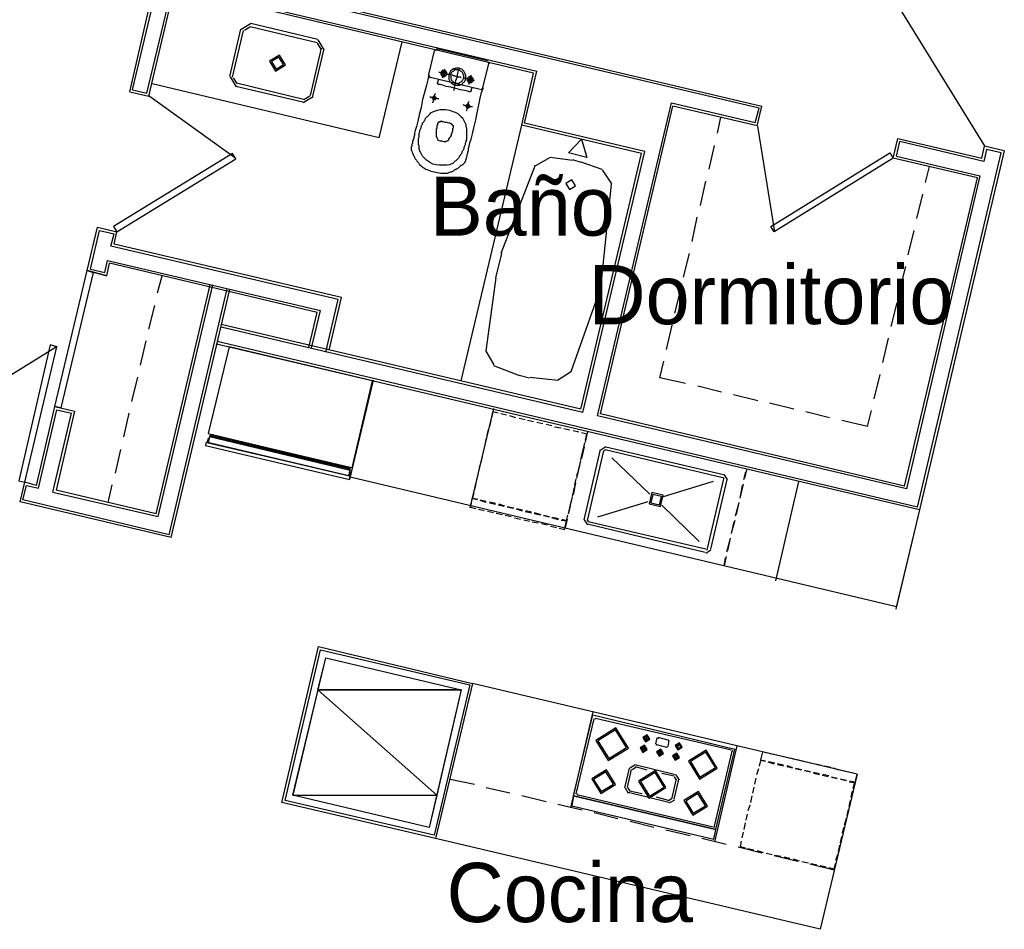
# Model space of a CAD drawing. Header units: feet. Extents: x -79 to 198, y -22 to 181.
# Tile 35 of 256: x 24 to 44, y 27 to 45. Entities that reach past the tile are written whole.
import ezdxf
from ezdxf.enums import TextEntityAlignment as Align

# ---------------------------------------------------------------- set-up
doc = ezdxf.new("R2010")
doc.units = ezdxf.units.FT
for name, color, linetype in [('A-LINEA', 7, 'CONTINUOUS'), ('A-LINEA-FINA', 9, 'CONTINUOUS'), ('A-MURO-CONCRETO', 8, 'CONTINUOUS'), ('A-NOMBRE-ESPACIO', 2, 'CONTINUOUS')]:
    doc.layers.add(name, color=color, linetype=linetype)

msp = doc.modelspace()

# ---------------------------------------------------------------- linework, layer by layer
at = {"layer": 'A-LINEA'}
for p, q in [((14.6933, 49.3778), (38.6933, 43.7111)), ((38.64, 43.6711), (14.7067, 49.3244)), ((25.88, 44.0044), (26.3867, 46.2044)), ((25.9333, 44.0444), (26.4533, 46.2444)), ((26.2267, 43.9778), (26.7467, 46.1644)), ((26.7467, 46.1644), (34.1333, 44.4178)), ((41.1161, 46.3034), (43.221, 42.8939)), ((26.2667, 43.9111), (26.7867, 46.1111)), ((34.0667, 44.3778), (26.7867, 46.1111)), ((28.3384, 45.3866), (28.1378, 45.2628)), ((28.3333, 45.3911), (29.6933, 45.0711)), ((27.9067, 44.3111), (28.1333, 45.2711)), ((27.96, 44.2978), (28.1867, 45.2444)), ((28.323, 45.3218), (28.2027, 45.2475)), ((28.32, 45.3244), (29.68, 45.0044)), ((29.7573, 44.8681), (29.683, 44.9884)), ((29.8222, 44.8527), (29.6984, 45.0533)), ((30.9333, 43.0711), (31.4, 45.0178)), ((29.76, 44.8844), (29.5333, 43.9244)), ((29.8133, 44.8711), (29.5867, 43.9111)), ((32.0533, 44.8311), (31.9333, 44.3511)), ((32.1107, 44.8699), (32.0546, 44.8352)), ((33.1333, 44.6311), (32.1067, 44.8711)), ((33.04, 44.0844), (33.16, 44.5778)), ((33.1721, 44.5604), (33.1374, 44.6165)), ((31.9346, 44.3419), (31.9693, 44.2857)), ((33.88, 43.3644), (34.1333, 44.4178)), ((30.9333, 43.0711), (26.3333, 44.1644)), ((27.9111, 44.3028), (28.035, 44.1023)), ((27.976, 44.2875), (28.0503, 44.1671)), ((29.4, 43.8444), (28.04, 44.1778)), ((31.9733, 44.2978), (32.9867, 44.0578)), ((25.88, 44.0044), (26.2667, 43.9111)), ((25.9333, 44.0444), (26.2267, 43.9778)), ((29.3867, 43.7911), (28.0267, 44.1111)), ((32.9959, 44.0457), (33.0521, 44.0804)), ((28.0309, 42.6462), (26.2723, 43.915)), ((29.395, 43.7823), (29.5955, 43.9061)), ((29.4103, 43.8471), (29.5306, 43.9214)), ((35.36, 37.4311), (36.8667, 43.7778)), ((36.8667, 43.7778), (38.56, 43.3778)), ((35.4267, 37.4711), (36.8933, 43.7111)), ((38.6, 43.3111), (36.8933, 43.7111)), ((38.56, 43.3778), (38.64, 43.6711)), ((38.6, 43.3111), (38.6933, 43.7111)), ((36.32, 42.7911), (33.88, 43.3644)), ((37.8, 43.1644), (37.8667, 43.4844)), ((32.6, 38.1378), (33.8267, 43.3244)), ((38.6094, 43.3034), (38.9558, 41.1627)), ((41.36, 42.6578), (41.4533, 43.0578)), ((41.4267, 42.6978), (41.4933, 42.9911)), ((41.4533, 43.0578), (43.16, 42.6578)), ((43.2, 42.5911), (41.4933, 42.9911)), ((35.0267, 37.5644), (36.2533, 42.7511)), ((35.0667, 37.4978), (36.32, 42.7911)), ((37.6267, 42.4311), (37.7333, 42.9111)), ((41.8533, 35.5778), (43.5467, 42.7644)), ((43.6133, 42.8044), (41.8933, 35.5244)), ((43.16, 42.6578), (43.2133, 42.8978)), ((43.2533, 42.8311), (43.2, 42.5911)), ((43.6133, 42.8044), (43.2133, 42.8978)), ((43.5467, 42.7644), (43.2533, 42.8311)), ((34.4068, 42.6718), (34.1075, 42.5041)), ((34.8549, 42.6057), (34.406, 42.6717)), ((34.8533, 42.6311), (35.0267, 42.5778)), ((35.4603, 42.4276), (35.0308, 42.5738)), ((43.0667, 42.2578), (41.36, 42.6578)), ((41.4267, 42.6978), (43.12, 42.2978)), ((34.098, 42.5139), (33.4054, 40.7218)), ((35.6524, 42.1365), (35.4627, 42.4224)), ((42.0133, 42.1644), (42.0933, 42.4844)), ((37.4533, 41.6978), (37.56, 42.1911)), ((41.5867, 36.0044), (43.0667, 42.2578)), ((43.12, 42.2978), (41.6267, 35.9511)), ((35.448, 40.2204), (35.65, 42.1311)), ((41.84, 41.4311), (41.96, 41.9244)), ((37.28, 40.9644), (37.3867, 41.4578)), ((25.0133, 40.3778), (25.2267, 41.2578)), ((25.08, 40.4044), (25.2667, 41.1911)), ((25.2267, 41.2578), (25.6133, 41.1644)), ((25.2667, 41.1911), (25.56, 41.1244)), ((25.56, 40.9111), (25.6133, 41.1644)), ((41.6667, 40.6978), (41.7867, 41.1911)), ((25.4933, 40.8711), (25.56, 41.1244)), ((30.1067, 39.7911), (25.4933, 40.8711)), ((25.3733, 40.3378), (25.4267, 40.5778)), ((25.4267, 40.5778), (29.7467, 39.5644)), ((33.4133, 40.7244), (33.2933, 40.2311)), ((37.1067, 40.2444), (37.2267, 40.7244)), ((25.0133, 40.3778), (25.4133, 40.2711)), ((25.4133, 40.2711), (25.0133, 40.3778)), ((25.08, 40.4044), (25.3733, 40.3378)), ((25.4133, 40.2711), (25.4667, 40.5244)), ((29.68, 39.5244), (25.4667, 40.5244)), ((41.4933, 39.9778), (41.6133, 40.4578)), ((26.44, 39.9244), (26.5333, 40.2711)), ((33.2987, 40.2285), (33.098, 38.7491)), ((35.44, 40.2311), (35.32, 39.7511)), ((26.4133, 35.4444), (27.5067, 40.0844)), ((26.4533, 35.3911), (27.56, 40.0844)), ((26.68, 35.0178), (27.8533, 40.0044)), ((26.72, 34.9644), (27.9067, 39.9911)), ((36.9333, 39.5111), (37.0533, 39.9911)), ((29.8533, 38.7244), (30.1067, 39.7911)), ((34.831, 38.3326), (35.328, 39.7404)), ((26.2667, 39.1911), (26.3867, 39.6711)), ((29.56, 38.8044), (29.7467, 39.5644)), ((41.32, 39.2444), (41.44, 39.7244)), ((29.5067, 38.8178), (29.68, 39.5244)), ((35.0267, 37.5644), (27.7333, 39.2844)), ((35.0667, 37.4978), (27.7333, 39.2311)), ((36.76, 38.7778), (36.88, 39.2711)), ((26.0933, 38.4578), (26.2133, 38.9511)), ((41.8533, 35.5778), (27.6533, 38.9378)), ((41.1467, 38.5111), (41.2667, 39.0044)), ((24.4056, 38.835), (20.9961, 36.7301)), ((41.8933, 35.5244), (27.64, 38.8844)), ((33.0942, 38.7583), (33.2618, 38.465)), ((36.6267, 38.2044), (36.7067, 38.5378)), ((33.2576, 38.454), (33.781, 38.2514)), ((25.92, 37.7244), (26.04, 38.2178)), ((30.8133, 38.1511), (30.3333, 36.1378)), ((33.7733, 38.2578), (33.9867, 38.2044)), ((33.9996, 38.2124), (34.5579, 38.1537)), ((34.5516, 38.1509), (34.8347, 38.3352)), ((37.1467, 38.0844), (36.6267, 38.2044)), ((40.9733, 37.7778), (41.0933, 38.2711)), ((37.88, 37.9111), (37.4, 38.0311)), ((38.6133, 37.7378), (38.12, 37.8578)), ((23.9867, 36.0178), (24.36, 37.6178)), ((24.0267, 35.9644), (24.4, 37.5511)), ((24.4, 37.5511), (24.6933, 37.4844)), ((33.2533, 37.5778), (32.7733, 35.5644)), ((39.3467, 37.5644), (38.8533, 37.6844)), ((24.32, 35.8844), (24.6933, 37.4844)), ((25.76, 37.0044), (25.8667, 37.4844)), ((33.52, 37.4444), (33.4, 37.4711)), ((33.7067, 37.3911), (33.5867, 37.4311)), ((33.8933, 37.3511), (33.7733, 37.3778)), ((41.6267, 35.9511), (35.36, 37.4311)), ((41.5867, 36.0044), (35.4267, 37.4711)), ((40.0667, 37.3911), (39.5867, 37.5111)), ((40.84, 37.2178), (40.92, 37.5378)), ((33.1467, 37.1511), (33.12, 37.0311)), ((33.2, 37.3378), (33.1733, 37.2178)), ((34.0667, 37.3111), (33.9467, 37.3378)), ((34.2533, 37.2711), (34.1333, 37.2978)), ((34.44, 37.2311), (34.32, 37.2578)), ((34.6267, 37.1778), (34.4933, 37.2044)), ((34.8, 37.1378), (34.68, 37.1644)), ((40.84, 37.2178), (40.32, 37.3378)), ((30.3333, 36.3511), (27.5067, 37.0178)), ((30.3333, 36.3511), (27.5067, 37.0178)), ((27.52, 37.0444), (30.3333, 36.3778)), ((27.52, 37.0444), (30.3333, 36.3778)), ((33.1067, 36.9778), (33.08, 36.8444)), ((34.9867, 37.0978), (34.8667, 37.1244)), ((35.1467, 37.0578), (35.04, 37.0844)), ((35.16, 37.1111), (35.12, 36.9244)), ((35.12, 36.8978), (35.1467, 37.0578)), ((35.12, 36.9378), (35.1467, 37.0578)), ((25.5867, 36.2711), (25.6933, 36.7511)), ((33.0667, 36.7911), (33.04, 36.6711)), ((35.0267, 36.5378), (35.08, 36.7778)), ((35.0933, 36.8044), (35.04, 36.5644)), ((35.08, 36.7644), (35.1067, 36.8844)), ((35.0933, 35.3244), (35.4267, 36.7511)), ((35.5333, 36.8021), (35.429, 36.7377)), ((35.52, 36.7511), (37.9067, 36.1778)), ((35.5333, 36.8044), (37.92, 36.2444)), ((33.0267, 36.6044), (33, 36.4844)), ((35.04, 36.5778), (35.0667, 36.6978)), ((35.16, 35.3111), (35.4933, 36.7244)), ((35.5179, 36.7372), (35.4939, 36.7224)), ((36.4267, 35.8444), (35.6533, 36.5778)), ((32.9733, 36.4178), (32.9467, 36.2978)), ((35, 36.4311), (34.9467, 36.1911)), ((34.9467, 36.1644), (35, 36.4178)), ((35, 36.3911), (35.0267, 36.5244)), ((30.3467, 36.1911), (41.4267, 33.5644)), ((32.9333, 36.2444), (32.9067, 36.1244)), ((34.9067, 36.0311), (34.9333, 36.1511)), ((34.9467, 36.2178), (34.9867, 36.3378)), ((37.92, 36.1511), (37.5867, 34.7378)), ((37.9328, 36.1532), (37.9179, 36.1772)), ((37.9977, 36.1378), (37.9333, 36.2421)), ((38.3333, 36.1378), (38.3733, 36.2978)), ((38.3867, 36.3378), (38.3467, 36.1644)), ((23.6533, 35.6844), (23.7467, 36.0844)), ((23.7067, 35.7244), (23.7867, 36.0178)), ((23.9867, 36.0178), (23.7467, 36.0844)), ((23.7867, 36.0178), (24.0267, 35.9644)), ((25.44, 35.6711), (25.52, 36.0311)), ((32.8933, 36.0578), (32.8667, 35.9378)), ((34.8533, 35.8044), (34.92, 36.0444)), ((34.92, 36.0711), (34.8667, 35.8311)), ((34.8667, 35.8444), (34.8933, 35.9644)), ((37.7067, 36.0978), (36.6933, 35.7911)), ((37.9867, 36.1378), (37.6533, 34.7244)), ((38.32, 36.0444), (38.2533, 35.7911)), ((38.2533, 35.7644), (38.3067, 36.0178)), ((39.44, 36.0978), (38.9733, 34.0844)), ((24.32, 35.8844), (26.4533, 35.3911)), ((26.4133, 35.4444), (24.3867, 35.9244)), ((34.8267, 35.6711), (34.8533, 35.7911)), ((26.72, 34.9644), (23.6533, 35.6844)), ((26.68, 35.0178), (23.7067, 35.7244)), ((32.9867, 35.7244), (33.1067, 35.6978)), ((33.1067, 35.6711), (32.9867, 35.7111)), ((33.1733, 35.6844), (33.2933, 35.6578)), ((33.2933, 35.6311), (33.1733, 35.6578)), ((33.4667, 35.5911), (33.3467, 35.6178)), ((33.36, 35.6444), (33.48, 35.6044)), ((33.5333, 35.5911), (33.6667, 35.5644)), ((33.6533, 35.5511), (33.5333, 35.5778)), ((33.72, 35.5511), (33.84, 35.5244)), ((34.8267, 35.7111), (34.7733, 35.4578)), ((34.7733, 35.4444), (34.8267, 35.6844)), ((34.7867, 35.4844), (34.8133, 35.6044)), ((36.3867, 35.6844), (35.36, 35.3778)), ((37.4267, 34.8844), (36.6667, 35.6178)), ((38.16, 35.4044), (38.2267, 35.6444)), ((38.2267, 35.6711), (38.1733, 35.4311)), ((32.9467, 35.5378), (33.0667, 35.5111)), ((33.1333, 35.4978), (33.2533, 35.4711)), ((33.3067, 35.4578), (33.44, 35.4311)), ((33.4933, 35.4178), (33.6133, 35.3911)), ((33.68, 35.3644), (33.8, 35.3378)), ((33.84, 35.4978), (33.72, 35.5378)), ((34.0267, 35.4578), (33.8933, 35.4844)), ((33.9067, 35.5111), (34.0267, 35.4844)), ((34.08, 35.4711), (34.2133, 35.4311)), ((34.2, 35.4178), (34.08, 35.4444)), ((34.2667, 35.4178), (34.3867, 35.3911)), ((34.3867, 35.3778), (34.2667, 35.4044)), ((34.5733, 35.3244), (34.44, 35.3644)), ((34.4533, 35.3778), (34.5733, 35.3511)), ((41.8933, 35.5244), (41.4133, 33.5111)), ((41.8933, 35.5244), (41.4267, 33.5778)), ((33.8667, 35.3244), (33.9867, 35.2978)), ((34.04, 35.2844), (34.16, 35.2578)), ((34.2267, 35.2444), (34.3467, 35.2178)), ((34.4133, 35.1911), (34.5333, 35.1644)), ((34.7333, 35.2978), (34.6267, 35.3111)), ((34.7467, 35.3378), (34.7067, 35.1644)), ((34.7067, 35.1644), (34.7467, 35.3111)), ((35.0957, 35.3244), (35.16, 35.2201)), ((37.5467, 34.6578), (35.16, 35.2311)), ((35.1605, 35.309), (35.1754, 35.285)), ((37.56, 34.7244), (35.1733, 35.2844)), ((38.1467, 35.3111), (38.08, 35.0711)), ((38.08, 35.0444), (38.1333, 35.2844)), ((38.0533, 34.9511), (38, 34.6978)), ((37.9867, 34.6711), (38.0533, 34.9244)), ((37.56, 34.6468), (37.6643, 34.7112)), ((37.5754, 34.7116), (37.5995, 34.7265)), ((37.9733, 34.5778), (37.9333, 34.3911)), ((37.9333, 34.3911), (37.96, 34.5511)), ((32.8267, 32.0044), (32.08, 28.8578)), ((40.6267, 30.1644), (32.8267, 32.0044)), ((35.2667, 31.4311), (34.8133, 29.4844)), ((34.88, 29.7244), (35.2667, 31.3644)), ((35.2667, 31.3644), (38.1467, 30.6711)), ((34.9333, 29.7644), (35.2933, 31.2844)), ((35.3313, 31.2972), (35.3072, 31.2824)), ((35.32, 31.2978), (38.08, 30.6578)), ((36.3333, 30.8844), (36.3467, 30.9511)), ((36.36, 30.8711), (36.3733, 30.9511)), ((36.3467, 30.8711), (36.3467, 30.8711)), ((36.5467, 30.7778), (36.5733, 30.8978)), ((36.5472, 30.7757), (36.5621, 30.7516)), ((36.56, 30.7644), (36.76, 30.7111)), ((36.5979, 30.8972), (36.5739, 30.8824)), ((36.5867, 30.9111), (36.7867, 30.8578)), ((36.8133, 30.8444), (36.7867, 30.7244)), ((36.8128, 30.8332), (36.7979, 30.8572)), ((36.9867, 30.7244), (37, 30.7911)), ((37, 30.7244), (37.0267, 30.7911)), ((36.28, 30.6578), (36.2933, 30.7378)), ((36.2933, 30.6578), (36.2933, 30.6578)), ((36.3067, 30.6578), (36.32, 30.7244)), ((36.6133, 30.5778), (36.6267, 30.6578)), ((36.6267, 30.5778), (36.6267, 30.5778)), ((36.64, 30.5778), (36.6533, 30.6444)), ((36.7621, 30.7116), (36.7861, 30.7265)), ((36.9333, 30.5111), (36.9467, 30.5778)), ((36.96, 30.4978), (36.9733, 30.5778)), ((37, 30.7244), (37, 30.7244)), ((38.1867, 30.7378), (37.7333, 28.7911)), ((37.7333, 29.1111), (38.0933, 30.6311)), ((37.76, 29.0444), (38.1467, 30.6711)), ((38.1061, 30.6198), (38.0913, 30.6439)), ((39, 30.5511), (38.8667, 30.5778)), ((36.9467, 30.1511), (36.12, 30.3511)), ((36.9467, 30.5111), (36.9467, 30.5111)), ((38.6667, 30.4578), (38.7733, 30.4311)), ((38.9467, 30.3644), (38.8267, 30.4044)), ((38.84, 30.4178), (38.96, 30.3911)), ((39.0133, 30.3778), (39.1333, 30.3511)), ((39.1333, 30.3244), (39.0133, 30.3511)), ((39.1733, 30.5111), (39.0533, 30.5378)), ((39.36, 30.4711), (39.24, 30.4978)), ((39.5467, 30.4178), (39.4133, 30.4578)), ((39.72, 30.3778), (39.6, 30.4044)), ((39.9067, 30.3378), (39.7867, 30.3644)), ((35.92, 29.8844), (36.0133, 30.2844)), ((35.9733, 29.8978), (36.0533, 30.2578)), ((36.12, 30.3488), (36.0157, 30.2844)), ((36.1405, 30.2962), (36.0683, 30.2516)), ((36.3733, 30.2444), (36.1333, 30.3111)), ((36.92, 30.1244), (36.6667, 30.1778)), ((38.6267, 30.2711), (38.5867, 30.1511)), ((39.2, 30.3378), (39.32, 30.2978)), ((39.32, 30.2844), (39.2, 30.3111)), ((39.4933, 30.2444), (39.3733, 30.2711)), ((39.3867, 30.2844), (39.5067, 30.2578)), ((39.56, 30.2444), (39.68, 30.2178)), ((39.68, 30.2044), (39.56, 30.2311)), ((39.7467, 30.2044), (39.8667, 30.1778)), ((39.8667, 30.1511), (39.7467, 30.1778)), ((40.6267, 30.1644), (39.88, 27.0178)), ((39.9333, 30.1644), (40.0533, 30.1378)), ((40.0933, 30.2978), (39.9733, 30.3244)), ((40.2667, 30.2444), (40.1467, 30.2844)), ((40.4533, 30.2044), (40.3333, 30.2311)), ((32.8667, 29.9511), (32.3733, 30.0578)), ((36.88, 29.6844), (36.96, 30.0444)), ((36.92, 29.6578), (37.0133, 30.0578)), ((36.9717, 30.0373), (36.9271, 30.1095)), ((37.0243, 30.0445), (36.96, 30.1488)), ((38.5733, 30.0844), (38.5467, 29.9644)), ((40.04, 30.1111), (39.92, 30.1378)), ((40.1067, 30.1111), (40.2267, 30.0844)), ((40.2267, 30.0711), (40.1067, 30.0978)), ((40.2933, 30.0711), (40.4133, 30.0444)), ((40.4133, 30.0311), (40.2933, 30.0578)), ((33.5867, 29.7778), (33.1067, 29.8844)), ((34.9472, 29.7624), (34.9621, 29.7383)), ((35.9223, 29.8844), (35.9867, 29.7801)), ((35.9749, 29.8916), (36.0195, 29.8194)), ((36.8133, 29.5911), (35.9867, 29.7911)), ((36.2667, 29.7644), (36.0133, 29.8178)), ((38.5333, 29.8978), (38.5067, 29.7778)), ((40.5067, 29.6978), (40.5333, 29.8178)), ((34.32, 29.6044), (33.8267, 29.7244)), ((34.88, 29.7244), (37.76, 29.0444)), ((34.9467, 29.7511), (37.7067, 29.0978)), ((36.8, 29.6311), (36.56, 29.6978)), ((36.8062, 29.6327), (36.8784, 29.6773)), ((36.8267, 29.5801), (36.931, 29.6445)), ((38.4933, 29.7244), (38.4667, 29.5911)), ((40.4667, 29.5111), (40.4933, 29.6311)), ((35.0533, 29.4311), (34.56, 29.5511)), ((35.7733, 29.2578), (35.2933, 29.3778)), ((38.4533, 29.5378), (38.4133, 29.4178)), ((40.4267, 29.3244), (40.4533, 29.4444)), ((36.5067, 29.0844), (36.0267, 29.2044)), ((38.36, 29.1778), (38.3333, 29.0444)), ((38.4, 29.3511), (38.3733, 29.2311)), ((40.3733, 29.1378), (40.4133, 29.2711)), ((37.24, 28.9111), (36.7467, 29.0311)), ((37.7221, 29.085), (37.7461, 29.0998)), ((38.32, 28.9911), (38.2933, 28.8711)), ((40.3333, 28.9644), (40.36, 29.0844)), ((39.88, 27.0178), (32.08, 28.8578)), ((37.9733, 28.7378), (37.48, 28.8578)), ((38.28, 28.8044), (38.2533, 28.6978)), ((40.2933, 28.7778), (40.32, 28.8978)), ((38.6933, 28.5644), (38.2133, 28.6844)), ((38.2533, 28.6978), (38.36, 28.6711)), ((38.4133, 28.6578), (38.5333, 28.6311)), ((38.6, 28.6178), (38.72, 28.5778)), ((38.7867, 28.5644), (38.9067, 28.5378)), ((40.2533, 28.5911), (40.28, 28.7244)), ((39.4267, 28.3911), (38.9467, 28.5111)), ((38.96, 28.5244), (39.08, 28.4978)), ((39.1467, 28.4844), (39.2667, 28.4578)), ((39.3333, 28.4444), (39.4533, 28.4044)), ((39.5067, 28.3911), (39.64, 28.3644)), ((40.2, 28.4178), (40.24, 28.5378)), ((40.16, 28.2178), (39.6667, 28.3378)), ((39.6933, 28.3511), (39.8133, 28.3244)), ((39.88, 28.3111), (40, 28.2844))]:
    msp.add_line(p, q, dxfattribs=at)
for points in [[(29.0355, 44.5461), (28.9117, 44.7466), (28.7111, 44.6228), (28.835, 44.4223), (29.0355, 44.5461)], [(28.9966, 44.5553), (28.9025, 44.7077), (28.7501, 44.6136), (28.8442, 44.4612), (28.9966, 44.5553)], [(31.9333, 44.3511), (31.9333, 44.3244), (31.92, 44.2444), (31.8933, 44.1378), (31.8533, 43.9911), (31.8133, 43.8444), (31.7867, 43.6844), (31.7467, 43.5378), (31.72, 43.4044), (31.6933, 43.2978), (31.6667, 43.2178), (31.6533, 43.1644), (31.6533, 43.1244), (31.64, 43.0844), (31.64, 43.0711), (31.64, 43.0578), (31.6267, 43.0444), (31.6267, 43.0311), (31.6267, 43.0178), (31.6133, 43.0044), (31.6133, 42.9778), (31.6133, 42.9644), (31.6133, 42.9511), (31.6, 42.9378), (31.6, 42.9244), (31.6, 42.9111), (31.6, 42.8978), (31.5867, 42.8844), (31.5867, 42.8711), (31.5867, 42.8444), (31.5867, 42.8311), (31.5867, 42.8178), (31.6, 42.8044), (31.6, 42.7911), (31.6133, 42.7644), (31.6133, 42.7511), (31.6267, 42.7378), (31.6267, 42.7244), (31.64, 42.6978), (31.6533, 42.6844), (31.6533, 42.6711), (31.6667, 42.6444), (31.68, 42.6311), (31.6933, 42.6178), (31.7067, 42.5911), (31.72, 42.5778), (31.7333, 42.5644), (31.7467, 42.5378), (31.76, 42.5244), (31.7867, 42.4978), (31.8133, 42.4711), (31.84, 42.4578), (31.88, 42.4311), (31.92, 42.4178), (31.9867, 42.3911), (32.0533, 42.3778), (32.12, 42.3644), (32.1867, 42.3511), (32.24, 42.3511), (32.28, 42.3511), (32.32, 42.3511), (32.3467, 42.3644), (32.3867, 42.3778), (32.4, 42.3778), (32.4267, 42.3911), (32.4533, 42.4044), (32.4667, 42.4178), (32.4933, 42.4311), (32.5067, 42.4311), (32.52, 42.4444), (32.5467, 42.4578), (32.56, 42.4711), (32.5733, 42.4844), (32.5867, 42.4978), (32.6, 42.5111), (32.6133, 42.5111), (32.6267, 42.5244), (32.64, 42.5378), (32.6533, 42.5511), (32.6667, 42.5644), (32.68, 42.5778), (32.68, 42.5911), (32.6933, 42.6044), (32.6933, 42.6178), (32.6933, 42.6311), (32.7067, 42.6444), (32.7067, 42.6578), (32.7067, 42.6711), (32.72, 42.6978), (32.72, 42.7111), (32.72, 42.7244), (32.72, 42.7378), (32.7333, 42.7511), (32.7333, 42.7644), (32.7333, 42.7778), (32.7333, 42.7911), (32.7467, 42.8044), (32.7467, 42.8311), (32.7467, 42.8578), (32.76, 42.8978), (32.7733, 42.9644), (32.8, 43.0444), (32.8267, 43.1511), (32.8533, 43.2711), (32.8933, 43.4311), (32.92, 43.5778), (32.96, 43.7378), (32.9867, 43.8711), (33.0133, 43.9911), (33.04, 44.0578), (33.04, 44.0844)], [(32.3733, 44.3378), (32.3733, 44.3511), (32.3467, 44.3511), (32.32, 44.3511), (32.28, 44.3644), (32.24, 44.3778), (32.2133, 44.3778), (32.1733, 44.3911), (32.16, 44.3911), (32.1467, 44.3911)], [(32.2267, 44.3111), (32.24, 44.3111), (32.2533, 44.3111), (32.2667, 44.3111), (32.28, 44.3244), (32.2933, 44.3378), (32.3067, 44.3511), (32.3067, 44.3644), (32.3067, 44.3778), (32.3067, 44.3911), (32.2933, 44.4044), (32.2933, 44.4178), (32.28, 44.4178), (32.2667, 44.4311), (32.2533, 44.4311), (32.24, 44.4311), (32.2267, 44.4311), (32.2133, 44.4311), (32.2133, 44.4178), (32.2, 44.4178), (32.2, 44.4044), (32.1867, 44.3911), (32.1867, 44.3778), (32.1867, 44.3644), (32.1867, 44.3511), (32.2, 44.3378), (32.2, 44.3244), (32.2133, 44.3244), (32.2267, 44.3244), (32.2267, 44.3111)], [(32.24, 44.3378), (32.2533, 44.3378), (32.2667, 44.3378), (32.2667, 44.3511), (32.28, 44.3644), (32.28, 44.3778), (32.28, 44.3911), (32.2667, 44.3911), (32.2667, 44.4044), (32.2533, 44.4044), (32.24, 44.4044), (32.2267, 44.4044), (32.2267, 44.3911), (32.2133, 44.3911), (32.2133, 44.3778), (32.2133, 44.3644), (32.2267, 44.3511), (32.24, 44.3378)], [(32.2267, 44.2844), (32.2267, 44.2978), (32.24, 44.3244), (32.24, 44.3511), (32.2533, 44.3911), (32.2533, 44.4178), (32.2667, 44.4444), (32.2667, 44.4578)], [(32.48, 44.1378), (32.5067, 44.1378), (32.5333, 44.1378), (32.5733, 44.1378), (32.6, 44.1511), (32.6267, 44.1644), (32.64, 44.1911), (32.6667, 44.2044), (32.68, 44.2311), (32.6933, 44.2711), (32.6933, 44.2978), (32.6933, 44.3244), (32.68, 44.3644), (32.6667, 44.3911), (32.6533, 44.4178), (32.64, 44.4311), (32.6133, 44.4578), (32.5867, 44.4711), (32.56, 44.4844), (32.52, 44.4844), (32.4933, 44.4844), (32.4667, 44.4711), (32.44, 44.4711), (32.4133, 44.4444), (32.3867, 44.4311), (32.3733, 44.4044), (32.36, 44.3778), (32.3467, 44.3511), (32.3467, 44.3111), (32.3467, 44.2844), (32.3467, 44.2578), (32.36, 44.2311), (32.3733, 44.2044), (32.4, 44.1778), (32.4133, 44.1644), (32.44, 44.1511), (32.48, 44.1378)], [(32.48, 44.1778), (32.5067, 44.1778), (32.5333, 44.1778), (32.56, 44.1778), (32.5733, 44.1911), (32.6, 44.2044), (32.6133, 44.2178), (32.6267, 44.2311), (32.64, 44.2578), (32.6533, 44.2844), (32.6533, 44.2978), (32.6533, 44.3244), (32.64, 44.3511), (32.64, 44.3644), (32.6267, 44.3911), (32.6133, 44.4044), (32.5867, 44.4178), (32.5733, 44.4311), (32.5467, 44.4444), (32.52, 44.4444), (32.4933, 44.4444), (32.48, 44.4444), (32.4533, 44.4311), (32.44, 44.4178), (32.4133, 44.4044), (32.4, 44.3911), (32.3867, 44.3644), (32.3867, 44.3378), (32.3867, 44.3111), (32.3867, 44.2978), (32.3867, 44.2711), (32.4, 44.2444), (32.4, 44.2311), (32.4267, 44.2178), (32.44, 44.1911), (32.4667, 44.1911), (32.48, 44.1778)], [(32.6, 44.2844), (32.5867, 44.2978), (32.5733, 44.2978), (32.5467, 44.2978), (32.52, 44.3111), (32.4933, 44.3111), (32.4667, 44.3244), (32.44, 44.3244), (32.4267, 44.3378), (32.4133, 44.3378)], [(32.4533, 44.0311), (32.4533, 44.0578), (32.4667, 44.0978), (32.48, 44.1511), (32.4933, 44.2311), (32.52, 44.2978), (32.5333, 44.3778), (32.5467, 44.4311), (32.56, 44.4711), (32.56, 44.4844)], [(32.76, 44.1511), (32.76, 44.1644), (32.76, 44.1778), (32.7733, 44.2044), (32.7733, 44.2311), (32.7867, 44.2578), (32.7867, 44.2844), (32.8, 44.3111), (32.8, 44.3244), (32.8, 44.3378)], [(36.2533, 42.7511), (33.8267, 43.3244), (34.0667, 44.3778)], [(32.8133, 44.0978), (32.8133, 44.0844), (32.8133, 44.0711), (32.8, 44.0578), (32.8, 44.0444), (32.8, 44.0311), (32.8, 44.0178), (32.7867, 44.0178), (32.7867, 44.0044), (32.7733, 44.0044), (32.76, 44.0044), (32.7333, 44.0178), (32.6667, 44.0311), (32.5867, 44.0444), (32.4933, 44.0711), (32.3867, 44.0978), (32.2933, 44.1111), (32.2267, 44.1378), (32.1733, 44.1511), (32.1467, 44.1511), (32.1333, 44.1511), (32.1333, 44.1644), (32.12, 44.1644), (32.12, 44.1778), (32.12, 44.1911), (32.1333, 44.2044), (32.1333, 44.2178), (32.1333, 44.2311), (32.1467, 44.2444), (32.1467, 44.2578)], [(32.8667, 44.2311), (32.84, 44.2311), (32.8133, 44.2444), (32.7733, 44.2444), (32.7333, 44.2578), (32.7067, 44.2711), (32.68, 44.2711), (32.6533, 44.2844), (32.64, 44.2844)], [(32.7733, 44.1911), (32.7867, 44.1911), (32.8, 44.1911), (32.8133, 44.1911), (32.8133, 44.2044), (32.8267, 44.2044), (32.8267, 44.2178), (32.84, 44.2178), (32.84, 44.2311), (32.84, 44.2444), (32.84, 44.2578), (32.84, 44.2711), (32.8267, 44.2844), (32.8133, 44.2978), (32.8, 44.2978), (32.8, 44.3111), (32.7867, 44.3111), (32.7733, 44.3111), (32.76, 44.2978), (32.7467, 44.2978), (32.7333, 44.2844), (32.7333, 44.2711), (32.72, 44.2578), (32.72, 44.2444), (32.72, 44.2311), (32.7333, 44.2178), (32.7333, 44.2044), (32.7467, 44.2044), (32.7467, 44.1911), (32.76, 44.1911), (32.7733, 44.1911)], [(32.7733, 44.2178), (32.7867, 44.2178), (32.8, 44.2178), (32.8, 44.2311), (32.8133, 44.2311), (32.8133, 44.2444), (32.8133, 44.2578), (32.8133, 44.2711), (32.8, 44.2711), (32.7867, 44.2711), (32.7867, 44.2844), (32.7733, 44.2844), (32.7733, 44.2711), (32.76, 44.2711), (32.76, 44.2578), (32.7467, 44.2578), (32.7467, 44.2444), (32.7467, 44.2311), (32.76, 44.2311), (32.76, 44.2178), (32.7733, 44.2178)], [(32.0267, 43.7778), (32.0267, 43.7911), (32.04, 43.8044), (32.04, 43.8311), (32.0533, 43.8578), (32.0533, 43.8844), (32.0667, 43.9111), (32.0667, 43.9378), (32.0667, 43.9511), (32.08, 43.9644)], [(32.1467, 43.8578), (32.1333, 43.8578), (32.12, 43.8578), (32.0933, 43.8578), (32.0667, 43.8711), (32.04, 43.8844), (32, 43.8844), (31.9867, 43.8844), (31.96, 43.8978)], [(32.04, 43.8444), (32.0533, 43.8444), (32.0667, 43.8444), (32.08, 43.8444), (32.08, 43.8578), (32.0933, 43.8711), (32.0933, 43.8844), (32.08, 43.8844), (32.08, 43.8978), (32.0667, 43.8978), (32.0667, 43.9111), (32.0533, 43.9111), (32.04, 43.9111), (32.04, 43.8978), (32.0267, 43.8978), (32.0267, 43.8844), (32.0133, 43.8844), (32.0133, 43.8711), (32.0267, 43.8578), (32.0267, 43.8444), (32.04, 43.8444)], [(32.8267, 43.6978), (32.8133, 43.6978), (32.8, 43.6978), (32.7733, 43.6978), (32.7467, 43.7111), (32.72, 43.7111), (32.68, 43.7244), (32.6667, 43.7244), (32.64, 43.7378)], [(32.72, 43.6711), (32.7333, 43.6711), (32.7467, 43.6844), (32.76, 43.6844), (32.76, 43.6978), (32.7733, 43.6978), (32.7733, 43.7111), (32.7733, 43.7244), (32.76, 43.7244), (32.76, 43.7378), (32.7467, 43.7378), (32.7467, 43.7511), (32.7333, 43.7511), (32.72, 43.7511), (32.72, 43.7378), (32.7067, 43.7378), (32.7067, 43.7244), (32.6933, 43.7244), (32.6933, 43.7111), (32.6933, 43.6978), (32.7067, 43.6978), (32.7067, 43.6844), (32.72, 43.6844), (32.72, 43.6711)], [(32.7067, 43.6178), (32.72, 43.6444), (32.72, 43.6711), (32.7333, 43.6978), (32.7333, 43.7244), (32.7467, 43.7511), (32.7467, 43.7778), (32.7467, 43.7911), (32.76, 43.8044)], [(32.36, 43.6311), (32.4267, 43.6044), (32.48, 43.5911), (32.5333, 43.5644), (32.56, 43.5378), (32.6, 43.4978), (32.6267, 43.4711), (32.64, 43.4444), (32.6533, 43.4178), (32.6667, 43.3911), (32.68, 43.3644), (32.6933, 43.3378), (32.6933, 43.3111), (32.6933, 43.2978), (32.7067, 43.2711), (32.7067, 43.2444), (32.7067, 43.2311), (32.7067, 43.2044), (32.7067, 43.1911), (32.7067, 43.1644), (32.7067, 43.1511), (32.7067, 43.1244), (32.7067, 43.0978), (32.7067, 43.0844), (32.7067, 43.0578), (32.7067, 43.0311), (32.6933, 43.0044), (32.6933, 42.9778), (32.68, 42.9511), (32.68, 42.9244), (32.6667, 42.8978), (32.6533, 42.8711), (32.6533, 42.8444), (32.64, 42.8178), (32.6267, 42.8044), (32.6133, 42.7778), (32.6133, 42.7644), (32.6, 42.7378), (32.5867, 42.7244), (32.5733, 42.7111), (32.5733, 42.6978), (32.56, 42.6844), (32.5467, 42.6578), (32.5333, 42.6444), (32.52, 42.6311), (32.5067, 42.6178), (32.4933, 42.6044), (32.4667, 42.5911), (32.4533, 42.5778), (32.4267, 42.5511), (32.3867, 42.5378), (32.36, 42.5244), (32.3067, 42.5111), (32.2667, 42.5111), (32.2133, 42.5111), (32.16, 42.5111), (32.0933, 42.5244), (32.0267, 42.5378), (31.9733, 42.5644), (31.9333, 42.5911), (31.8933, 42.6178), (31.8667, 42.6444), (31.84, 42.6711), (31.8133, 42.6978), (31.8, 42.7244), (31.7867, 42.7511), (31.7733, 42.7778), (31.76, 42.7911), (31.76, 42.8178), (31.7467, 42.8311), (31.7467, 42.8578), (31.7467, 42.8711), (31.7467, 42.8844), (31.7467, 42.9111), (31.7333, 42.9244), (31.7333, 42.9511), (31.7333, 42.9644), (31.7333, 42.9911), (31.7333, 43.0044), (31.7333, 43.0311), (31.7333, 43.0578), (31.7467, 43.0844), (31.7467, 43.1111), (31.7467, 43.1378), (31.7467, 43.1644), (31.76, 43.1911), (31.76, 43.2178), (31.7733, 43.2444), (31.7867, 43.2711), (31.7867, 43.2978), (31.8, 43.3244), (31.8133, 43.3378), (31.8133, 43.3644), (31.8267, 43.3778), (31.84, 43.3911), (31.8533, 43.4178), (31.8667, 43.4311), (31.8667, 43.4444), (31.88, 43.4711), (31.8933, 43.4844), (31.9067, 43.4978), (31.92, 43.5111), (31.9467, 43.5378), (31.96, 43.5511), (31.9867, 43.5778), (32.0133, 43.5911), (32.04, 43.6044), (32.08, 43.6178), (32.12, 43.6311), (32.1733, 43.6444), (32.2267, 43.6444), (32.28, 43.6444), (32.36, 43.6311)], [(32.1867, 43.4044), (32.1867, 43.3911), (32.1733, 43.3911), (32.16, 43.3911), (32.1467, 43.3911), (32.1467, 43.3778), (32.1333, 43.3778), (32.1333, 43.3644), (32.12, 43.3644), (32.12, 43.3511), (32.12, 43.3378), (32.12, 43.3244), (32.1067, 43.3244), (32.1067, 43.3111), (32.1067, 43.2978), (32.1067, 43.2844), (32.1067, 43.2578), (32.0933, 43.2444), (32.0933, 43.2311), (32.0933, 43.2178), (32.0933, 43.2044), (32.0933, 43.1911), (32.0933, 43.1778), (32.0933, 43.1644), (32.0933, 43.1511), (32.0933, 43.1378), (32.0933, 43.1244), (32.0933, 43.1111), (32.0933, 43.0978), (32.1067, 43.0844), (32.1067, 43.0711), (32.12, 43.0444), (32.12, 43.0311), (32.1467, 43.0178), (32.1733, 43.0044), (32.2, 43.0044), (32.24, 42.9911), (32.2667, 42.9911), (32.2933, 42.9911), (32.3067, 43.0044), (32.32, 43.0178), (32.3333, 43.0178), (32.3467, 43.0311), (32.3467, 43.0444), (32.3467, 43.0578), (32.36, 43.0578), (32.36, 43.0711), (32.3733, 43.0844), (32.3867, 43.0978), (32.3867, 43.1111), (32.4, 43.1111), (32.4, 43.1244), (32.4, 43.1378), (32.4, 43.1511), (32.4133, 43.1644), (32.4133, 43.1778), (32.4133, 43.1911), (32.4267, 43.2044), (32.4267, 43.2178), (32.4267, 43.2311), (32.4267, 43.2444), (32.4267, 43.2578), (32.44, 43.2711), (32.44, 43.2844), (32.44, 43.2978), (32.44, 43.3111), (32.4267, 43.3111), (32.4267, 43.3244), (32.4133, 43.3244), (32.4133, 43.3378), (32.4, 43.3511), (32.3867, 43.3511), (32.3733, 43.3644), (32.3467, 43.3644), (32.3067, 43.3778), (32.28, 43.3778), (32.24, 43.3911), (32.2133, 43.3911), (32.2, 43.4044), (32.1867, 43.4044)], [(25.6133, 41.1644), (28.0267, 42.6444), (27.96, 42.7511), (25.5467, 41.2711), (25.6133, 41.1644)], [(41.36, 42.6578), (38.9467, 41.1644), (38.88, 41.2711), (41.2933, 42.7644), (41.36, 42.6578)], [(34.7228, 42.1413), (34.7965, 42.0206), (34.9172, 42.0943), (34.8435, 42.215), (34.7228, 42.1413)], [(29.92, 38.7644), (30.1733, 39.8311), (25.56, 40.9111)], [(24.36, 37.6178), (25.0133, 40.3778), (25.1333, 40.3378), (24.48, 37.5911), (24.36, 37.6178)], [(23.7467, 36.0844), (24.4, 38.8311), (24.2667, 38.8711), (23.6267, 36.1111), (23.7467, 36.0844)], [(27.4667, 37.0711), (30.3867, 36.3778), (30.8, 38.1378), (27.8933, 38.8311), (27.4667, 37.0711)], [(24.36, 37.6178), (24.76, 37.5244), (24.3867, 35.9244)], [(33.3467, 37.4844), (33.24, 37.5111), (33.2133, 37.3911)], [(27.4533, 36.8844), (27.4667, 36.9644), (27.4933, 36.9778), (27.4933, 37.0044), (27.5067, 37.0178), (27.5067, 37.0311), (27.52, 37.0444), (27.5067, 37.0578), (30.3467, 36.3911), (30.3333, 36.3778), (30.3467, 36.3511), (30.3333, 36.3511), (30.3467, 36.3244), (30.3333, 36.3111), (30.3467, 36.2844), (30.3333, 36.2044), (27.4533, 36.8844)], [(27.4533, 36.8844), (27.4667, 36.9644), (27.4933, 36.9778), (27.4933, 37.0044), (27.5067, 37.0178), (27.5067, 37.0311), (27.52, 37.0444), (27.5067, 37.0578), (30.3467, 36.3911), (30.3333, 36.3778), (30.3467, 36.3511), (30.3333, 36.3511), (30.3467, 36.3244), (30.3333, 36.3111), (30.3467, 36.2844), (30.3333, 36.2044), (27.4533, 36.8844)], [(30.32, 36.2178), (30.3467, 36.3244), (27.4933, 37.0044), (27.4667, 36.8844), (30.32, 36.2178)], [(30.32, 36.2178), (30.3467, 36.3244), (27.4933, 37.0044), (27.4667, 36.8844), (30.32, 36.2178)], [(30.3333, 36.1378), (30.3467, 36.2044), (27.4267, 36.8978), (27.4133, 36.8311), (30.3333, 36.1378)], [(30.3333, 36.1378), (30.3467, 36.2044), (27.4267, 36.8978), (27.4133, 36.8311), (30.3333, 36.1378)], [(32.92, 35.7244), (32.8133, 35.7511), (32.7867, 35.5778), (32.8933, 35.5511)], [(32.8533, 35.8711), (32.8267, 35.7644), (32.9333, 35.7378)], [(36.4115, 35.6436), (36.6409, 35.5893), (36.6951, 35.8187), (36.4658, 35.8729), (36.4115, 35.6436)], [(36.4456, 35.6646), (36.6199, 35.6233), (36.6611, 35.7977), (36.4868, 35.8389), (36.4456, 35.6646)], [(34.64, 35.3378), (34.7333, 35.3111), (34.76, 35.4178)], [(34.5867, 35.1511), (34.6933, 35.1244), (34.7333, 35.2978)], [(29.7067, 32.7511), (32.8267, 32.0044), (32.08, 28.8578), (28.96, 29.5911), (29.7067, 32.7511)], [(29.7467, 32.6844), (32.7733, 31.9778), (32.0533, 28.9244), (29.0267, 29.6311), (29.7467, 32.6844)], [(29.8533, 32.5244), (32.6, 31.8711), (31.9467, 29.0844), (29.1867, 29.7378), (29.8533, 32.5244)], [(32.6, 31.8711), (31.9467, 29.0844), (29.1867, 29.7378), (29.8533, 32.5244), (32.6, 31.8711)], [(35.3291, 30.8494), (35.5817, 30.4402), (35.9909, 30.6928), (35.7383, 31.102), (35.3291, 30.8494)], [(35.3681, 30.8402), (35.5909, 30.4792), (35.9519, 30.702), (35.7291, 31.0631), (35.3681, 30.8402)], [(36.282, 30.908), (36.3365, 30.8197), (36.4247, 30.8742), (36.3702, 30.9625), (36.282, 30.908)], [(36.3079, 30.9019), (36.3426, 30.8457), (36.3987, 30.8804), (36.3641, 30.9365), (36.3079, 30.9019)], [(36.9353, 30.748), (36.9898, 30.6597), (37.078, 30.7142), (37.0235, 30.8025), (36.9353, 30.748)], [(36.9613, 30.7419), (36.9959, 30.6857), (37.0521, 30.7204), (37.0174, 30.7765), (36.9613, 30.7419)], [(36.2286, 30.6947), (36.2831, 30.6064), (36.3714, 30.6609), (36.3169, 30.7491), (36.2286, 30.6947)], [(36.2546, 30.6885), (36.2893, 30.6324), (36.3454, 30.667), (36.3107, 30.7232), (36.2546, 30.6885)], [(36.562, 30.6147), (36.6165, 30.5264), (36.7047, 30.5809), (36.6502, 30.6691), (36.562, 30.6147)], [(36.5879, 30.6085), (36.6226, 30.5524), (36.6787, 30.587), (36.6441, 30.6432), (36.5879, 30.6085)], [(36.882, 30.5347), (36.9365, 30.4464), (37.0247, 30.5009), (36.9702, 30.5891), (36.882, 30.5347)], [(36.9079, 30.5285), (36.9426, 30.4724), (36.9987, 30.507), (36.9641, 30.5632), (36.9079, 30.5285)], [(37.2081, 30.4268), (37.4309, 30.0658), (37.7919, 30.2887), (37.5691, 30.6497), (37.2081, 30.4268)], [(37.247, 30.4176), (37.4401, 30.1048), (37.753, 30.2979), (37.5599, 30.6108), (37.247, 30.4176)], [(38.8133, 30.5911), (38.7067, 30.6178), (38.6667, 30.4578)], [(38.7733, 30.4178), (38.6667, 30.4444), (38.64, 30.3244)], [(35.2466, 30.0679), (35.4299, 29.7711), (35.7267, 29.9543), (35.5435, 30.2512), (35.2466, 30.0679)], [(35.2856, 30.0587), (35.4391, 29.81), (35.6878, 29.9635), (35.5342, 30.2122), (35.2856, 30.0587)], [(36.1944, 30.0238), (36.4073, 29.6788), (36.7523, 29.8918), (36.5393, 30.2367), (36.1944, 30.0238)], [(36.2333, 30.0146), (36.4165, 29.7177), (36.7134, 29.901), (36.5301, 30.1978), (36.2333, 30.0146)], [(40.48, 30.0311), (40.5867, 30.0044), (40.6267, 30.1644), (40.52, 30.1911)], [(40.5467, 29.8711), (40.5733, 29.9911), (40.4667, 30.0044)], [(37.1133, 29.6279), (37.2965, 29.3311), (37.5934, 29.5143), (37.4101, 29.8112), (37.1133, 29.6279)], [(37.1522, 29.6187), (37.3058, 29.37), (37.5544, 29.5235), (37.4009, 29.7722), (37.1522, 29.6187)], [(34.84, 29.5244), (37.72, 28.8444), (37.76, 29.0444), (34.88, 29.7244), (34.84, 29.5244)], [(40.0533, 28.2711), (40.16, 28.2444), (40.1867, 28.3511)]]:
    msp.add_lwpolyline(points, dxfattribs=at)
at = {"layer": 'A-LINEA-FINA'}
msp.add_lwpolyline([(35.1467, 42.6711), (34.7733, 42.7644), (35.04, 43.0444), (35.1467, 42.6711), (35.1467, 42.6711)], dxfattribs=at)
at = {"layer": 'A-MURO-CONCRETO'}
for points in [[(29.8533, 32.5244), (32.6, 31.8711), (29.6933, 31.8711), (29.8533, 32.5244), (29.8533, 32.5244)], [(29.6933, 31.8711), (29.1867, 29.7378), (32.1067, 29.7378), (29.6933, 31.8711)], [(29.6933, 31.8711), (32.6, 31.8711), (32.1067, 29.7378), (29.6933, 31.8711), (29.6933, 31.8711)], [(29.1867, 29.7378), (32.1067, 29.7378), (31.9467, 29.0844), (29.1867, 29.7378), (29.1867, 29.7378)]]:
    msp.add_lwpolyline(points, dxfattribs=at)

# ---------------------------------------------------------------- texts
at = {"layer": 'A-NOMBRE-ESPACIO'}
for s, p in [('Baño', (33.84, 41.0844)), ('Dormitorio', (38.88, 39.2889)), ('Cocina', (34.8, 27.1644))]:
    msp.add_text(s, height=1.2, dxfattribs=at).set_placement(p, align=Align.CENTER)

doc.saveas('drawing.dxf')
